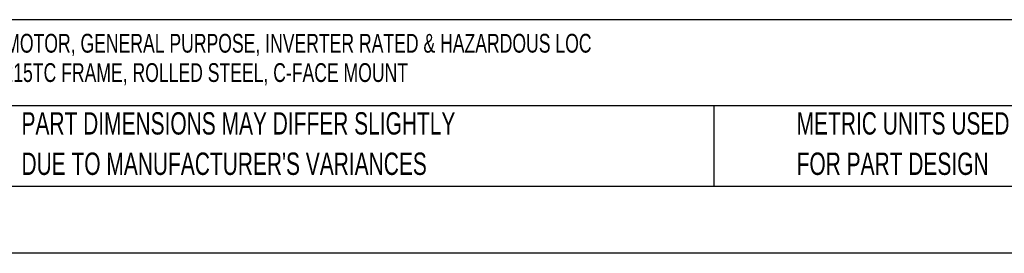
# Model space of a CAD drawing. Header units: inches. Extents: x 0 to 66, y 0 to 51.
# Tile 2 of 22: x 13 to 35, y 0 to 5.2. Entities that reach past the tile are written whole.
import ezdxf

# ---------------------------------------------------------------- set-up
doc = ezdxf.new("R2010")
doc.units = ezdxf.units.IN
doc.header["$LTSCALE"] = 6
doc.header["$MEASUREMENT"] = 0
doc.linetypes.add('CENTERX2', pattern=[0.8, 0.5, -0.1, 0.1, -0.1])
doc.layers.add('TEXT', color=140, linetype='Continuous', lineweight=25)
doc.styles.add('SLDTEXTSTYLE0', font='TXT', dxfattribs={"width": 0.7})

# ---------------------------------------------------------------- blocks, each defined once
blk = doc.blocks.new('SW_NOTE_0_1')
at = {"layer": 'TEXT', "color": 0, "linetype": 'CENTERX2', "lineweight": 18, "char_height": 0.42, "attachment_point": 1, "style": 'SLDTEXTSTYLE0'}
for s, insert in [('WEG ELECTRIC S PREMIUM EFFICIENCY AC INDUCTION MOTOR, GENERAL PURPOSE, INVERTER RATED & HAZARDOUS LOC', (0, 0.541)), ('& BRAKE, 10HP, 3-PH, 208-230/460 VAC, 1800RPM, TEFC, 215TC FRAME, ROLLED STEEL, C-FACE MOUNT', (0, -0.115))]:
    blk.add_mtext(s, dxfattribs=dict(at, insert=insert))
blk = doc.blocks.new('SW_NOTE_0_4')
at = {"layer": 'TEXT', "color": 0, "linetype": 'CENTERX2', "lineweight": 18, "char_height": 0.5, "attachment_point": 1, "style": 'SLDTEXTSTYLE0'}
for s, insert in [('PART DIMENSIONS MAY DIFFER SLIGHTLY', (0, 0.645)), ("DUE TO MANUFACTURER'S VARIANCES", (0, -0.258))]:
    blk.add_mtext(s, dxfattribs=dict(at, insert=insert))
blk = doc.blocks.new('SW_NOTE_0_7')
at = {"layer": 'TEXT', "color": 0, "linetype": 'CENTERX2', "lineweight": 18, "char_height": 0.5, "attachment_point": 1, "style": 'SLDTEXTSTYLE0'}
for s, insert in [('METRIC UNITS USED', (0, 0.645)), ('FOR PART DESIGN', (0, -0.258))]:
    blk.add_mtext(s, dxfattribs=dict(at, insert=insert))

msp = doc.modelspace()

# ---------------------------------------------------------------- linework, layer by layer
at = {"color": 7, "linetype": 'Continuous'}
msp.add_line((66.0006, 0.0006), (0.0006, 0.0006), dxfattribs=at)
at = {"layer": 'TEXT'}
for p, q in [((64.5, 5.2266), (1.5, 5.2266)), ((64.5, 3.3), (1.5, 3.3)), ((28.4992, 3.3), (28.4992, 1.5)), ((1.5, 1.5), (64.5, 1.5))]:
    msp.add_line(p, q, dxfattribs=at)

# ---------------------------------------------------------------- block references
at = {"layer": 'TEXT', "linetype": 'CENTERX2', "lineweight": 18}
for name, p in [('SW_NOTE_0_1', (1.8232, 4.3686)), ('SW_NOTE_0_4', (13.0203, 2.5123)), ('SW_NOTE_0_7', (30.3492, 2.5123))]:
    msp.add_blockref(name, p, dxfattribs=at)

doc.saveas('drawing.dxf')
